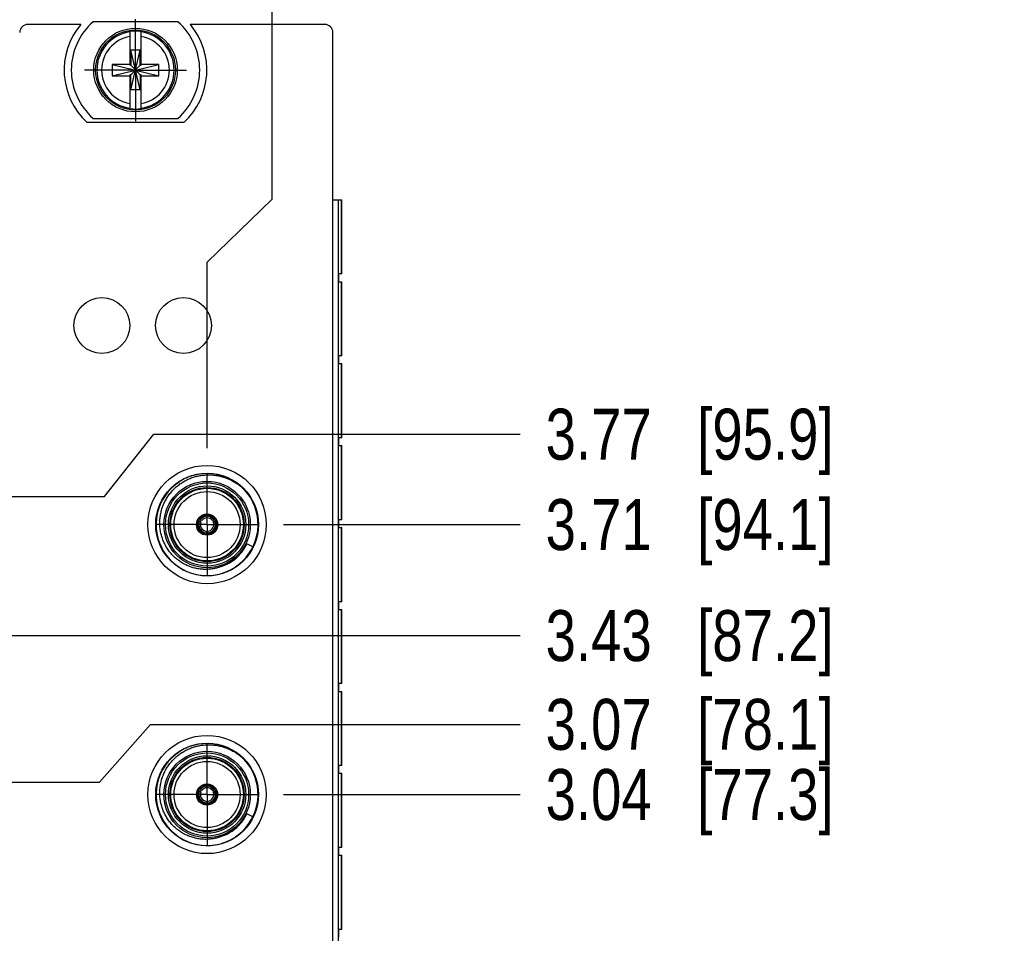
# Model space of a CAD drawing. Header units: inches. Extents: x 0 to 22, y 0 to 17.
# Tile 59 of 114: x 12 to 14.4, y 10.1 to 12.3. Entities that reach past the tile are written whole.
import ezdxf

# ---------------------------------------------------------------- set-up
doc = ezdxf.new("R2010")
doc.units = ezdxf.units.IN
doc.header["$LTSCALE"] = 1.21
doc.header["$MEASUREMENT"] = 0
doc.linetypes.add('CENTER', pattern=[0.6, 0.375, -0.075, 0.075, -0.075])
doc.layers.get('0').update_dxf_attribs({"linetype": 'CONTINUOUS'})
doc.layers.add('02___PRT_ALL_AXES', color=7, linetype='CONTINUOUS')
doc.layers.add('DIMENSIONS', color=7, linetype='CONTINUOUS')
doc.styles.get("Standard").update_dxf_attribs({"font": 'txt', "width": 0.8})
doc.dimstyles.new('DIMSTYLE_1', dxfattribs={"dimtxt": 0.125, "dimasz": 0.18, "dimexe": 0.125, "dimexo": 0.0625, "dimgap": 0.03125, "dimtad": 0, "dimtih": 1, "dimtoh": 1, "dimzin": 4, "dimdsep": 46, "dimtxsty": 'STANDARD', "dimblk": '_FILLED', "dimblk1": '_FILLED', "dimblk2": '_FILLED', "dimcen": 0.09, "dimadec": 0, "dimazin": 0, "dimtp": 0.01, "dimtm": 0.01, "dimtfac": 1, "dimtofl": 0, "dimtmove": 0, "dimatfit": 3, "dimldrblk": '_FILLED', "dimfxl": 1, "dimtolj": 1, "dimtzin": 4, "dimarcsym": 0})

# ---------------------------------------------------------------- blocks, each defined once
blk = doc.blocks.new('*D15')
at = {"layer": 'DIMENSIONS', "color": 2, "linetype": 'CONTINUOUS'}
for p, q in [((12.586, 11.8561), (12.586, 12.7326)), ((12.4261, 11.7021), (12.586, 11.8561)), ((12.4261, 11.246), (12.4261, 11.7021))]:
    blk.add_line(p, q, dxfattribs=at)
at = {"layer": 'DIMENSIONS', "color": 2, "linetype": 'CONTINUOUS', "insert": (12.5235, 12.7951), "char_height": 0.125, "width": 1.525, "attachment_point": 1, "rotation": 90, "line_spacing_factor": 0.9}
blk.add_mtext('4X 4.98{\\Ftxt.shx;\\W1.000000;\\H0.125000; }[126.4]', dxfattribs=at)
blk = doc.blocks.new('_FILLED')
at = {"color": 0, "linetype": 'BYBLOCK'}
blk.add_solid([(0, 0), (-1, 0.174), (-1, -0.174)], dxfattribs=at)
blk = doc.blocks.new('*D26')
at = {"layer": 'DIMENSIONS', "color": 2, "linetype": 'CONTINUOUS'}
blk.add_line((12.6137, 10.3964), (13.1938, 10.3964), dxfattribs=at)
at = {"layer": 'DIMENSIONS', "color": 2, "linetype": 'CONTINUOUS', "insert": (13.2563, 10.4589), "char_height": 0.125, "width": 1.125, "attachment_point": 1, "line_spacing_factor": 0.9}
blk.add_mtext('3.04{\\Ftxt.shx;\\W1.000000;\\H0.125000; }[77.3]', dxfattribs=at)
blk = doc.blocks.new('*D27')
at = {"layer": 'DIMENSIONS', "color": 2, "linetype": 'CONTINUOUS'}
blk.add_line((12.6137, 11.0584), (13.1938, 11.0584), dxfattribs=at)
at = {"layer": 'DIMENSIONS', "color": 2, "linetype": 'CONTINUOUS', "insert": (13.2563, 11.1209), "char_height": 0.125, "width": 1.125, "attachment_point": 1, "line_spacing_factor": 0.9}
blk.add_mtext('3.71{\\Ftxt.shx;\\W1.000000;\\H0.125000; }[94.1]', dxfattribs=at)
blk = doc.blocks.new('*D28')
at = {"layer": 'DIMENSIONS', "color": 2, "linetype": 'CONTINUOUS'}
blk.add_line((11.7342, 10.7861), (13.1938, 10.7861), dxfattribs=at)
at = {"layer": 'DIMENSIONS', "color": 2, "linetype": 'CONTINUOUS', "insert": (13.2563, 10.8486), "char_height": 0.125, "width": 1.125, "attachment_point": 1, "line_spacing_factor": 0.9}
blk.add_mtext('3.43{\\Ftxt.shx;\\W1.000000;\\H0.125000; }[87.2]', dxfattribs=at)
blk = doc.blocks.new('*D31')
at = {"layer": 'DIMENSIONS', "color": 2, "linetype": 'CONTINUOUS'}
for p, q in [((12.1619, 10.4271), (12.2875, 10.5685)), ((12.2875, 10.5685), (13.1938, 10.5685)), ((11.3361, 10.4271), (12.1619, 10.4271))]:
    blk.add_line(p, q, dxfattribs=at)
at = {"layer": 'DIMENSIONS', "color": 2, "linetype": 'CONTINUOUS', "insert": (13.2563, 10.631), "char_height": 0.125, "width": 1.125, "attachment_point": 1, "line_spacing_factor": 0.9}
blk.add_mtext('3.07{\\Ftxt.shx;\\W1.000000;\\H0.125000; }[78.1]', dxfattribs=at)
blk = doc.blocks.new('*D32')
at = {"layer": 'DIMENSIONS', "color": 2, "linetype": 'CONTINUOUS'}
for p, q in [((12.1745, 11.1271), (12.2959, 11.2801)), ((12.2959, 11.2801), (13.1938, 11.2801)), ((11.3361, 11.1271), (12.1745, 11.1271))]:
    blk.add_line(p, q, dxfattribs=at)
at = {"layer": 'DIMENSIONS', "color": 2, "linetype": 'CONTINUOUS', "insert": (13.2563, 11.3426), "char_height": 0.125, "width": 1.125, "attachment_point": 1, "line_spacing_factor": 0.9}
blk.add_mtext('3.77{\\Ftxt.shx;\\W1.000000;\\H0.125000; }[95.9]', dxfattribs=at)

msp = doc.modelspace()

# ---------------------------------------------------------------- linework, layer by layer
at = {"color": 7, "linetype": 'CONTINUOUS'}
for p, q in [((12.3543, 12.2916), (12.1468, 12.2916)), ((12.1161, 12.2851), (11.9866, 12.2851)), ((12.2368, 12.2677), (12.2368, 12.1848)), ((12.2643, 12.1848), (12.2643, 12.2677)), ((12.7146, 12.2851), (12.385, 12.2851)), ((12.7346, 8.1951), (12.7346, 12.2651)), ((12.2388, 12.1246), (12.2623, 12.2216)), ((12.2388, 12.2216), (12.2388, 12.1848)), ((12.2623, 12.2216), (12.2388, 12.2216)), ((12.2623, 12.1246), (12.2388, 12.2216)), ((12.2623, 12.1848), (12.2623, 12.2216)), ((12.1935, 12.1593), (12.3076, 12.1869)), ((12.1935, 12.1869), (12.1935, 12.1593)), ((12.2368, 12.1869), (12.1935, 12.1869)), ((12.1935, 12.1869), (12.3076, 12.1593)), ((12.2388, 12.1848), (12.2368, 12.1848)), ((12.2388, 12.1614), (12.2623, 12.1848)), ((12.2623, 12.1614), (12.2388, 12.1848)), ((12.2623, 12.1848), (12.2643, 12.1848)), ((12.3076, 12.1869), (12.2643, 12.1869)), ((12.3076, 12.1593), (12.3076, 12.1869)), ((12.1935, 12.1593), (12.2368, 12.1593)), ((12.2368, 12.1614), (12.2368, 12.0784)), ((12.2388, 12.1614), (12.2368, 12.1614)), ((12.2388, 12.1246), (12.2388, 12.1614)), ((12.2623, 12.1614), (12.2623, 12.1246)), ((12.2643, 12.1614), (12.2623, 12.1614)), ((12.2643, 12.0784), (12.2643, 12.1614)), ((12.2643, 12.1593), (12.3076, 12.1593)), ((12.2623, 12.1246), (12.2388, 12.1246)), ((12.1468, 12.0546), (12.3543, 12.0546)), ((12.3688, 12.0441), (12.1323, 12.0441)), ((12.7346, 11.8551), (12.7563, 11.8551)), ((12.7563, 11.6731), (12.7563, 11.8551)), ((12.7563, 11.6731), (12.7481, 11.6731)), ((12.7481, 11.6731), (12.7481, 11.6541)), ((12.7481, 11.6541), (12.7563, 11.6541)), ((12.7563, 11.4722), (12.7563, 11.6541)), ((12.7563, 11.4722), (12.7481, 11.4722)), ((12.7481, 11.4722), (12.7481, 11.4532)), ((12.7481, 11.4532), (12.7563, 11.4532)), ((12.7563, 11.2712), (12.7563, 11.4532)), ((12.7563, 11.2712), (12.7481, 11.2712)), ((12.7481, 11.2712), (12.7481, 11.2522)), ((12.7481, 11.2522), (12.7563, 11.2522)), ((12.7563, 11.0703), (12.7563, 11.2522)), ((12.4052, 11.0686), (12.4077, 11.0672)), ((12.4092, 11.0699), (12.4068, 11.0714)), ((12.4077, 11.0672), (12.4109, 11.0649)), ((12.4129, 11.0683), (12.4092, 11.0699)), ((12.4429, 11.0699), (12.4392, 11.0683)), ((12.4412, 11.0649), (12.4444, 11.0672)), ((12.4453, 11.0714), (12.4429, 11.0699)), ((12.4444, 11.0672), (12.4469, 11.0686)), ((12.4448, 11.075), (12.4448, 11.075)), ((12.7563, 11.0703), (12.7481, 11.0703)), ((12.7481, 11.0703), (12.7481, 11.0513)), ((12.4241, 11.0421), (12.4245, 11.0381)), ((12.4245, 11.0381), (12.4245, 11.0353)), ((12.4276, 11.0381), (12.428, 11.0421)), ((12.4276, 11.0353), (12.4276, 11.0381)), ((12.7481, 11.0513), (12.7563, 11.0513)), ((12.7563, 10.8693), (12.7563, 11.0513)), ((12.4311, 11.0339), (12.4311, 11.0339)), ((12.5385, 11.0039), (12.5238, 11.011)), ((12.4602, 10.9553), (12.4589, 10.9548)), ((12.4614, 10.9557), (12.4602, 10.9553)), ((12.7563, 10.8693), (12.7481, 10.8693)), ((12.7481, 10.8693), (12.7481, 10.8503)), ((12.7481, 10.8503), (12.7563, 10.8503)), ((12.7563, 10.6684), (12.7563, 10.8503)), ((12.7563, 10.6684), (12.7481, 10.6684)), ((12.7481, 10.6684), (12.7481, 10.6494)), ((12.7481, 10.6494), (12.7563, 10.6494)), ((12.7563, 10.4674), (12.7563, 10.6494)), ((12.7563, 10.4674), (12.7481, 10.4674)), ((12.7481, 10.4674), (12.7481, 10.4484)), ((12.7481, 10.4484), (12.7563, 10.4484)), ((12.7563, 10.2665), (12.7563, 10.4484)), ((12.4092, 10.4079), (12.4068, 10.4094)), ((12.4129, 10.4063), (12.4092, 10.4079)), ((12.4429, 10.4079), (12.4392, 10.4063)), ((12.4453, 10.4094), (12.4429, 10.4079)), ((12.4448, 10.413), (12.4448, 10.413)), ((12.4052, 10.4066), (12.4077, 10.4052)), ((12.4077, 10.4052), (12.4109, 10.4029)), ((12.4412, 10.4029), (12.4444, 10.4052)), ((12.4444, 10.4052), (12.4469, 10.4066)), ((12.4241, 10.3801), (12.4245, 10.3761)), ((12.4245, 10.3761), (12.4245, 10.3733)), ((12.4276, 10.3761), (12.428, 10.3801)), ((12.4276, 10.3733), (12.4276, 10.3761)), ((12.4311, 10.3719), (12.4311, 10.3719)), ((12.5385, 10.3419), (12.5238, 10.349)), ((12.4602, 10.2933), (12.4589, 10.2928)), ((12.4614, 10.2937), (12.4602, 10.2933)), ((12.7563, 10.2665), (12.7481, 10.2665)), ((12.7481, 10.2665), (12.7481, 10.2475)), ((12.7481, 10.2475), (12.7563, 10.2475)), ((12.7563, 10.0655), (12.7563, 10.2475)), ((12.7563, 10.0655), (12.7481, 10.0655)), ((12.7481, 10.0655), (12.7481, 10.0465))]:
    msp.add_line(p, q, dxfattribs=at)
at = {"color": 9, "linetype": 'CONTINUOUS'}
for p, q in [((12.7475, 11.8551), (12.7475, 7.8551)), ((12.7561, 11.6731), (12.7561, 11.8551)), ((12.7561, 11.4722), (12.7561, 11.6541)), ((12.7561, 11.2712), (12.7561, 11.4532)), ((12.7561, 11.0703), (12.7561, 11.2522)), ((12.7561, 10.8693), (12.7561, 11.0513)), ((12.7561, 10.6684), (12.7561, 10.8503)), ((12.7561, 10.4674), (12.7561, 10.6494)), ((12.7561, 10.2665), (12.7561, 10.4484)), ((12.7561, 10.0655), (12.7561, 10.2475))]:
    msp.add_line(p, q, dxfattribs=at)
at = {"color": 7, "linetype": 'CONTINUOUS'}
for centre, radius in [((12.2506, 12.1731), 0.1025), ((12.2506, 12.1731), 0.098), ((12.1681, 11.5466), 0.0685), ((12.3681, 11.5466), 0.0685), ((12.4261, 11.0584), 0.145), ((12.4261, 11.0584), 0.106), ((12.4261, 11.0584), 0.091), ((12.4261, 11.0584), 0.081), ((12.4261, 11.0584), 0.026), ((12.4261, 11.0584), 0.025), ((12.4261, 10.3964), 0.145), ((12.4261, 10.3964), 0.106), ((12.4261, 10.3964), 0.091), ((12.4261, 10.3964), 0.081), ((12.4261, 10.3964), 0.026), ((12.4261, 10.3964), 0.025)]:
    msp.add_circle(centre, radius, dxfattribs=at)
at = {"color": 9, "linetype": 'CONTINUOUS'}
for centre, radius in [((12.4261, 11.0584), 0.126), ((12.4261, 11.0584), 0.102), ((12.4261, 11.0584), 0.095), ((12.4261, 11.0584), 0.089), ((12.4261, 10.3964), 0.126), ((12.4261, 10.3964), 0.102), ((12.4261, 10.3964), 0.095), ((12.4261, 10.3964), 0.089)]:
    msp.add_circle(centre, radius, dxfattribs=at)
at = {"color": 7, "linetype": 'CONTINUOUS'}
for centre, radius, start, end in [((12.2506, 12.1731), 0.1575, 131.203, 228.797), ((12.2506, 12.1731), 0.1575, 311.203, 48.797), ((11.9866, 12.2651), 0.02, 90, 180), ((12.2506, 12.1731), 0.175, 140.2082, 227.4886), ((12.2506, 12.1731), 0.0956, 81.7166, 98.2834), ((12.2506, 12.1731), 0.175, 312.5114, 39.7918), ((12.7146, 12.2651), 0.02, 0, 90), ((12.2506, 12.1731), 0.0956, 261.7166, 278.2834), ((12.4261, 11.0584), 0.125, 43.9469, 43.5161), ((12.4248, 11.0412), 0.0337, 125.527, 131.7956), ((12.4261, 11.0584), 0.0232, 153.8689, 266.1311), ((12.4261, 11.0584), 0.0204, 154.4295, 265.5705), ((12.4261, 11.0584), 0.0232, 33.8689, 146.1311), ((12.4261, 11.0584), 0.0195, 145.089, 154.9077), ((12.4261, 11.0584), 0.0204, 34.4295, 145.5705), ((12.4261, 11.0584), 0.0165, 156.8706, 263.1294), ((12.4261, 11.0584), 0.0165, 36.8708, 143.1292), ((12.4261, 11.0584), 0.0232, 273.8689, 26.1311), ((12.4261, 11.0584), 0.0204, 274.4295, 25.5705), ((12.4261, 11.0584), 0.0165, 276.8708, 23.1292), ((12.4261, 11.0584), 0.0195, 25.0923, 34.911), ((12.4275, 11.0414), 0.0335, 48.1826, 54.4948), ((12.4106, 11.0657), 0.0335, 288.1818, 294.4949), ((12.4261, 11.0584), 0.0195, 265.1051, 274.8949), ((12.4261, 10.3964), 0.125, 43.9469, 43.5161), ((12.4261, 10.3964), 0.0232, 33.8689, 146.1311), ((12.4261, 10.3964), 0.0195, 145.089, 154.9077), ((12.4261, 10.3964), 0.0204, 34.4295, 145.5705), ((12.4261, 10.3964), 0.0165, 36.8708, 143.1292), ((12.4261, 10.3964), 0.0195, 25.0923, 34.911), ((12.4248, 10.3792), 0.0337, 125.527, 131.7956), ((12.4261, 10.3964), 0.0232, 153.8689, 266.1311), ((12.4261, 10.3964), 0.0204, 154.4295, 265.5705), ((12.4261, 10.3964), 0.0165, 156.8706, 263.1294), ((12.4261, 10.3964), 0.0232, 273.8689, 26.1311), ((12.4261, 10.3964), 0.0204, 274.4295, 25.5705), ((12.4261, 10.3964), 0.0165, 276.8708, 23.1292), ((12.4275, 10.3794), 0.0335, 48.1826, 54.4948), ((12.4106, 10.4037), 0.0335, 288.1818, 294.4949), ((12.4261, 10.3964), 0.0195, 265.1051, 274.8949)]:
    msp.add_arc(centre, radius, start, end, dxfattribs=at)
at = {"color": 9, "linetype": 'CONTINUOUS'}
for centre, radius, start, end in [((12.2506, 12.1731), 0.0947, 98.3637, 261.6363), ((12.2506, 12.1731), 0.0947, 278.3637, 81.6363), ((12.2506, 12.1731), 0.0832, 99.5336, 260.4664), ((12.2506, 12.1731), 0.0832, 279.5336, 80.4664), ((12.4256, 11.0591), 0.1094, 289.3247, 319.4693), ((12.4261, 11.0583), 0.1085, 319.6198, 334.1741), ((12.4261, 10.3963), 0.1085, 319.6198, 334.1741), ((12.4256, 10.3971), 0.1094, 289.3247, 319.4693)]:
    msp.add_arc(centre, radius, start, end, dxfattribs=at)
at = {"color": 7, "linetype": 'CONTINUOUS'}
for centre, major_axis, start_param, end_param in [((12.4341, 11.0724), (0.0154, 0.0267), -4.344241, -4.221481), ((12.418, 11.0724), (-0.0154, 0.0267), -2.061705, -1.939033), ((12.4421, 11.0584), (0.0308, 0), -2.061705, -1.939029), ((12.4341, 10.4104), (0.0154, 0.0267), -4.344241, -4.221481), ((12.418, 10.4104), (-0.0154, 0.0267), -2.061705, -1.939033), ((12.4421, 10.3964), (0.0308, 0), -2.061705, -1.939029)]:
    msp.add_ellipse(centre, major_axis=major_axis, ratio=0.85277, start_param=start_param, end_param=end_param, dxfattribs=at)
for points, knots in [([(12.4261, 10.9485), (12.4223, 10.9484), (12.4147, 10.9485), (12.4033, 10.9499), (12.3941, 10.952), (12.3868, 10.9543), (12.3815, 10.9562), (12.3762, 10.9584), (12.3711, 10.9609), (12.3661, 10.9637), (12.3597, 10.9677), (12.352, 10.9733), (12.3435, 10.9809), (12.3372, 10.988), (12.3325, 10.9939), (12.3292, 10.9986), (12.3262, 11.0034), (12.3225, 11.01), (12.3184, 11.0186), (12.3147, 11.0294), (12.312, 11.0405), (12.3106, 11.0499), (12.3101, 11.0575), (12.31, 11.0631), (12.3102, 11.0688), (12.3109, 11.0764), (12.3123, 11.0858), (12.3152, 11.0968), (12.3184, 11.1058), (12.3215, 11.1127), (12.3241, 11.1178), (12.3269, 11.1227), (12.331, 11.1291), (12.3367, 11.1367), (12.3443, 11.1452), (12.3527, 11.1529), (12.3618, 11.1597), (12.3699, 11.1647), (12.3767, 11.1682), (12.3818, 11.1706), (12.3871, 11.1727), (12.3943, 11.1752), (12.4035, 11.1777), (12.4147, 11.1796), (12.4223, 11.1802), (12.4261, 11.1803)], [0, 0, 0, 0, 0.031245, 0.06249, 0.093735, 0.109363, 0.124991, 0.140619, 0.156246, 0.171874, 0.187502, 0.218748, 0.249994, 0.28124, 0.296867, 0.312495, 0.328123, 0.343751, 0.374998, 0.406244, 0.437491, 0.468737, 0.484365, 0.499993, 0.515621, 0.53125, 0.562497, 0.593744, 0.624991, 0.640619, 0.656247, 0.671875, 0.687503, 0.718751, 0.749999, 0.781247, 0.812494, 0.843742, 0.85937, 0.874998, 0.890627, 0.906255, 0.937504, 0.968752, 1, 1, 1, 1]), ([(12.4261, 11.1803), (12.4302, 11.1805), (12.4365, 11.1804), (12.4448, 11.1795), (12.4531, 11.1783), (12.4633, 11.176), (12.4732, 11.1726), (12.4809, 11.1693), (12.4865, 11.1666), (12.492, 11.1636), (12.4965, 11.1608), (12.4999, 11.1585), (12.5025, 11.1567), (12.505, 11.1548), (12.5075, 11.1528), (12.5099, 11.1508), (12.5122, 11.1488), (12.5145, 11.1466), (12.516, 11.1452), (12.5168, 11.1444)], [0, 0, 0, 0, 0.12497, 0.187476, 0.249982, 0.374955, 0.499928, 0.562434, 0.62494, 0.687446, 0.749952, 0.781207, 0.812463, 0.843719, 0.874975, 0.906231, 0.937488, 0.968746, 1, 1, 1, 1]), ([(12.508, 10.9887), (12.5072, 10.9878), (12.5056, 10.986), (12.5023, 10.9824), (12.498, 10.9782), (12.4926, 10.9736), (12.4868, 10.9692), (12.4808, 10.9653), (12.4746, 10.9617), (12.4681, 10.9585), (12.4637, 10.9566), (12.4614, 10.9557)], [0, 0, 0, 0, 0.062511, 0.125021, 0.250028, 0.375032, 0.500034, 0.625032, 0.750026, 0.875016, 1, 1, 1, 1]), ([(12.5238, 11.011), (12.5232, 11.01), (12.522, 11.0081), (12.5204, 11.0057), (12.5192, 11.0038), (12.5179, 11.0019), (12.5163, 10.9995), (12.5143, 10.9967), (12.5123, 10.994), (12.5102, 10.9913), (12.5087, 10.9895), (12.508, 10.9887)], [0, 0, 0, 0, 0.124891, 0.249835, 0.312326, 0.374827, 0.499843, 0.624867, 0.749904, 0.874951, 1, 1, 1, 1]), ([(12.4589, 10.9548), (12.4575, 10.9543), (12.4556, 10.9537), (12.4529, 10.9528), (12.4502, 10.9521), (12.4468, 10.9512), (12.4427, 10.9504), (12.4386, 10.9497), (12.433, 10.9489), (12.4288, 10.9486), (12.4261, 10.9485)], [0, 0, 0, 0, 0.125002, 0.187508, 0.250013, 0.375017, 0.500023, 0.625026, 0.750031, 1, 1, 1, 1]), ([(12.4261, 10.2865), (12.4223, 10.2864), (12.4147, 10.2865), (12.4033, 10.2879), (12.3941, 10.29), (12.3868, 10.2923), (12.3815, 10.2942), (12.3762, 10.2964), (12.3711, 10.2989), (12.3661, 10.3017), (12.3597, 10.3057), (12.352, 10.3113), (12.3435, 10.3189), (12.3372, 10.326), (12.3325, 10.3319), (12.3292, 10.3366), (12.3262, 10.3414), (12.3225, 10.348), (12.3184, 10.3566), (12.3147, 10.3674), (12.312, 10.3785), (12.3106, 10.3879), (12.3101, 10.3955), (12.31, 10.4011), (12.3102, 10.4068), (12.3109, 10.4144), (12.3123, 10.4238), (12.3152, 10.4348), (12.3184, 10.4438), (12.3215, 10.4507), (12.3241, 10.4558), (12.3269, 10.4607), (12.331, 10.4671), (12.3367, 10.4747), (12.3443, 10.4832), (12.3527, 10.4909), (12.3618, 10.4977), (12.3699, 10.5027), (12.3767, 10.5062), (12.3818, 10.5086), (12.3871, 10.5107), (12.3943, 10.5132), (12.4035, 10.5157), (12.4147, 10.5176), (12.4223, 10.5182), (12.4261, 10.5183)], [0, 0, 0, 0, 0.031245, 0.06249, 0.093735, 0.109363, 0.124991, 0.140619, 0.156246, 0.171874, 0.187502, 0.218748, 0.249994, 0.28124, 0.296867, 0.312495, 0.328123, 0.343751, 0.374998, 0.406244, 0.437491, 0.468737, 0.484365, 0.499993, 0.515621, 0.53125, 0.562497, 0.593744, 0.624991, 0.640619, 0.656247, 0.671875, 0.687503, 0.718751, 0.749999, 0.781247, 0.812494, 0.843742, 0.85937, 0.874998, 0.890627, 0.906255, 0.937504, 0.968752, 1, 1, 1, 1]), ([(12.4261, 10.5183), (12.4302, 10.5185), (12.4365, 10.5184), (12.4448, 10.5175), (12.4531, 10.5163), (12.4633, 10.514), (12.4732, 10.5106), (12.4809, 10.5073), (12.4865, 10.5046), (12.492, 10.5016), (12.4965, 10.4988), (12.4999, 10.4965), (12.5025, 10.4947), (12.505, 10.4928), (12.5075, 10.4908), (12.5099, 10.4888), (12.5122, 10.4868), (12.5145, 10.4846), (12.516, 10.4832), (12.5168, 10.4824)], [0, 0, 0, 0, 0.12497, 0.187476, 0.249982, 0.374955, 0.499928, 0.562434, 0.62494, 0.687446, 0.749952, 0.781207, 0.812463, 0.843719, 0.874975, 0.906231, 0.937488, 0.968746, 1, 1, 1, 1]), ([(12.5238, 10.349), (12.5232, 10.348), (12.522, 10.3461), (12.5204, 10.3437), (12.5192, 10.3418), (12.5179, 10.3399), (12.5163, 10.3375), (12.5143, 10.3347), (12.5123, 10.332), (12.5102, 10.3293), (12.5087, 10.3275), (12.508, 10.3267)], [0, 0, 0, 0, 0.124891, 0.249835, 0.312326, 0.374827, 0.499843, 0.624867, 0.749904, 0.874951, 1, 1, 1, 1]), ([(12.508, 10.3267), (12.5072, 10.3258), (12.5056, 10.324), (12.5023, 10.3204), (12.498, 10.3162), (12.4926, 10.3116), (12.4868, 10.3072), (12.4808, 10.3033), (12.4746, 10.2997), (12.4681, 10.2965), (12.4637, 10.2946), (12.4614, 10.2937)], [0, 0, 0, 0, 0.062511, 0.125021, 0.250028, 0.375032, 0.500034, 0.625032, 0.750026, 0.875016, 1, 1, 1, 1]), ([(12.4589, 10.2928), (12.4575, 10.2923), (12.4556, 10.2917), (12.4529, 10.2908), (12.4502, 10.2901), (12.4468, 10.2892), (12.4427, 10.2884), (12.4386, 10.2877), (12.433, 10.2869), (12.4288, 10.2866), (12.4261, 10.2865)], [0, 0, 0, 0, 0.125002, 0.187508, 0.250013, 0.375017, 0.500023, 0.625026, 0.750031, 1, 1, 1, 1])]:
    msp.add_open_spline(points, degree=3, knots=knots, dxfattribs=at)
at = {"layer": '02___PRT_ALL_AXES', "color": 7, "linetype": 'CENTER'}
for p, q in [((12.2506, 12.1731), (12.2506, 12.2982)), ((12.2506, 12.1731), (12.1255, 12.1731)), ((12.2506, 12.1731), (12.2506, 12.048)), ((12.2506, 12.1731), (12.3757, 12.1731)), ((12.4261, 11.0584), (12.4261, 11.1835)), ((12.4261, 11.0584), (12.301, 11.0584)), ((12.4261, 11.0584), (12.5512, 11.0584)), ((12.4261, 11.0584), (12.4261, 10.9333)), ((12.4261, 10.3964), (12.4261, 10.5215)), ((12.4261, 10.3964), (12.301, 10.3964)), ((12.4261, 10.3964), (12.5512, 10.3964)), ((12.4261, 10.3964), (12.4261, 10.2713))]:
    msp.add_line(p, q, dxfattribs=at)

# ---------------------------------------------------------------- dimensions: what is measured, and where the dimension line sits
at = {"layer": 'DIMENSIONS', "color": 2, "linetype": 'CONTINUOUS'}
dim = msp.add_ordinate_dim(feature_location=(12.4261, 11.246), offset=(0.1599, 1.4866), dtype=0, origin=(7.4506, 11.1835), text='4X <>', dimstyle='DIMSTYLE_1', dxfattribs=at)
dim.commit()
dim.dimension.update_dxf_attribs({"geometry": '*D15', "text_midpoint": (12.586, 13.5576)})
for feature_location, offset, origin, picture, middle in [((11.3361, 11.1271), (1.8577, 0.153), (11.2736, 7.3522), '*D32', (13.8188, 11.2801)), ((12.6137, 11.0584), (0.5801, 0), (12.5512, 7.3522), '*D27', (13.8188, 11.0584)), ((11.7342, 10.7861), (1.4596, 0), (11.6717, 7.3522), '*D28', (13.8188, 10.7861)), ((11.3361, 10.4271), (1.8577, 0.1414), (11.2736, 7.3522), '*D31', (13.8188, 10.5685)), ((12.6137, 10.3964), (0.5801, 0), (12.5512, 7.3522), '*D26', (13.8188, 10.3964))]:
    dim = msp.add_ordinate_dim(feature_location=feature_location, offset=offset, dtype=0, origin=origin, dimstyle='DIMSTYLE_1', dxfattribs=at)
    dim.commit()
    dim.dimension.update_dxf_attribs({"geometry": picture, "text_midpoint": middle})

doc.saveas('drawing.dxf')
